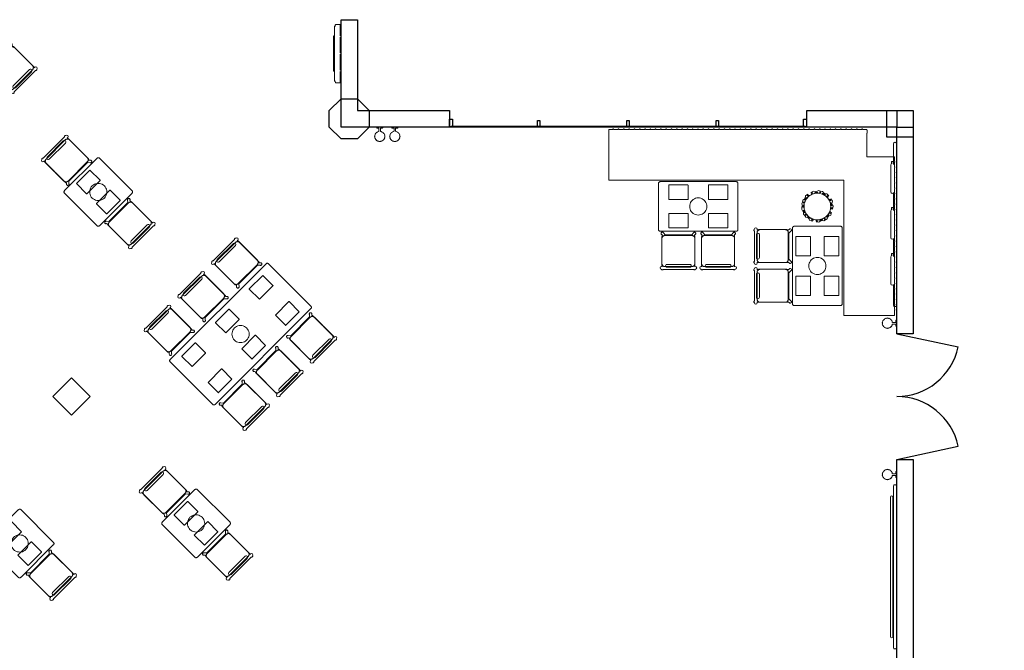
# Model space of a CAD drawing. Extents: x 2172.2 to 2210.6, y 415.3 to 458.1.
# Tile 8 of 9: x 2188.7 to 2203.5, y 437.3 to 446.8. Entities that reach past the tile are written whole.
import ezdxf

# ---------------------------------------------------------------- set-up
doc = ezdxf.new("R2010")
doc.units = 0
for name, color, linetype, lineweight in [('AYAA_M3_BANQUETTES', 7, 'CONTINUOUS', 18), ('AYAA_M3_CHAIRS', 7, 'CONTINUOUS', 18), ('AYAA_M3_COLUMNS', 7, 'CONTINUOUS', 30), ('AYAA_M3_FINE_DETAIL', 7, 'CONTINUOUS', 9), ('AYAA_M3_GLAZING', 7, 'CONTINUOUS', 13), ('AYAA_M3_PLANTS', 7, 'CONTINUOUS', 18), ('AYAA_M3_TABLES', 7, 'CONTINUOUS', 18), ('AYAA_M3_WALL_DECOR', 7, 'CONTINUOUS', 13), ('AYAA_M3_WALL_LIGHTS', 7, 'CONTINUOUS', 13), ('AYAA_M3_WALLS', 7, 'CONTINUOUS', 30)]:
    doc.layers.add(name, color=color, linetype=linetype, lineweight=lineweight)

# ---------------------------------------------------------------- blocks, each defined once
blk = doc.blocks.new('AYAA_M3_ARCHITECTURE')
at = {"layer": 'AYAA_M3_COLUMNS', "linetype": 'CONTINUOUS', "lineweight": -2}
for points in [[(3.511421, 11.014322), (3.334645, 11.191097), (3.334678, 11.441131), (3.511421, 11.61787), (3.761419, 11.61787), (3.938195, 11.441095), (3.938195, 11.191097), (3.761419, 11.014322)], [(12.161418, 11.441093), (12.161418, 11.041099), (11.76142, 11.041145), (11.761422, 11.441093)], [(-0.56358, 7.398936), (-0.28074, 7.116096), (-0.56358, 6.833257), (-0.846388, 7.116131)]]:
    blk.add_lwpolyline(points, close=True, dxfattribs=at)
at = {"layer": 'AYAA_M3_GLAZING', "linetype": 'CONTINUOUS', "lineweight": -2}
blk.add_lwpolyline([(10.524808, 11.206096), (10.524808, 11.191096), (5.174808, 11.191096), (5.174808, 11.206096)], close=True, dxfattribs=at)
at = {"layer": 'AYAA_M3_WALLS', "linetype": 'CONTINUOUS', "lineweight": -2}
for points in [[(3.51142, 11.191096), (3.51142, 12.816096), (3.76142, 12.816096), (3.76142, 11.441096), (5.149808, 11.441096), (5.149808, 11.191096)], [(5.151808, 11.311096), (5.197808, 11.311096), (5.197808, 11.191096), (5.151808, 11.191096)], [(10.501808, 11.311096), (10.547808, 11.311096), (10.547808, 11.191096), (10.501808, 11.191096)], [(10.549808, 11.441096), (11.91142, 11.441096), (11.91142, 11.191096), (10.549808, 11.191096)], [(6.482808, 11.291096), (6.516808, 11.291096), (6.516808, 11.191096), (6.482808, 11.191096)], [(7.866808, 11.291096), (7.866808, 11.191096), (7.832808, 11.191096), (7.832808, 11.291096)], [(9.216808, 11.291096), (9.216808, 11.191096), (9.182808, 11.191096), (9.182808, 11.291096)], [(11.91142, 11.191096), (12.16142, 11.191096), (12.16142, 8.066096), (11.91142, 8.066096)], [(11.91142, 2.791096), (11.91142, 6.166096), (12.16142, 6.166096), (12.16142, 3.041096), (13.53642, 3.041096), (13.53642, 2.791096)]]:
    blk.add_lwpolyline(points, close=True, dxfattribs=at)
blk = doc.blocks.new('AYAA_M3_DOOR_D2')
at = {"color": 0, "linetype": 'CONTINUOUS'}
for points in [[(-0.95, 0), (-0.752, 0.929)], [(0.95, 0), (0.752, 0.929)]]:
    blk.add_lwpolyline(points, dxfattribs=at)
at = {"color": 0}
for centre, start, end in [((-0.95, 0), 0, 78), ((0.95, 0), 102, 180)]:
    blk.add_arc(centre, 0.95, start, end, dxfattribs=at)
blk = doc.blocks.new('AYAA_M3_UNIQUE_WALL_COMPOSITION_07')
at = {"color": 0, "linetype": 'CONTINUOUS', "lineweight": -2}
for points in [[(-0.41515, -0.086), (-0.41515, -0.084), (-0.414482, -0.081503), (-0.412647, -0.079668), (-0.412019, -0.0795), (-0.42865, -0.0795), (-0.435641, -0.07763), (-0.44078, -0.072491), (-0.44265, -0.0655), (-0.44265, -0.0185), (-0.44078, -0.011509), (-0.435641, -0.00637), (-0.42865, -0.0045), (-0.27105, -0.0045), (-0.27105, -0.003), (-0.44265, -0.003), (-0.44265, 0.008), (0.44265, 0.008), (0.44265, -0.003), (0.27105, -0.003), (0.27105, -0.0045), (0.42865, -0.0045), (0.435641, -0.00637), (0.44078, -0.011509), (0.44265, -0.0185), (0.44265, -0.0655), (0.44078, -0.072491), (0.435641, -0.07763), (0.42865, -0.0795), (0.412019, -0.0795), (0.412647, -0.079668), (0.414482, -0.081503), (0.41515, -0.084), (0.41515, -0.086), (0.414482, -0.088497), (0.412647, -0.090332), (0.41015, -0.091), (-0.41015, -0.091), (-0.412647, -0.090332), (-0.414482, -0.088497)], [(-0.258508, -0.092), (0.258508, -0.092), (0.26416, -0.094343), (0.266501, -0.1), (0.26416, -0.105657), (0.258508, -0.108), (-0.258508, -0.108), (-0.264164, -0.105657), (-0.266508, -0.1), (-0.264164, -0.094343)], [(-0.01, -0.003), (-0.25105, -0.003), (-0.25105, -0.0045), (-0.01, -0.0045)], [(0.25105, -0.003), (0.01, -0.003), (0.01, -0.0045), (0.25105, -0.0045)]]:
    blk.add_lwpolyline(points, close=True, dxfattribs=at)
blk = doc.blocks.new('AYAA_M3_UNIQUE_WALL_COMPOSITION_11')
at = {"color": 0, "linetype": 'CONTINUOUS', "lineweight": -2}
blk.add_lwpolyline([(-0.914183, -0.046797), (-0.907914, -0.0442), (-1.22544, -0.0442), (-1.233709, -0.041988), (-1.239788, -0.035909), (-1.242, -0.02764), (-1.242, -0.01936), (-1.239788, -0.011091), (-1.234257, -0.00556), (-1.242, -0.00556), (-1.242, 0.00456), (1.242, 0.00456), (1.242, -0.00556), (1.234257, -0.00556), (1.239788, -0.011091), (1.242, -0.01936), (1.242, -0.02764), (1.239788, -0.035909), (1.233709, -0.041988), (1.22544, -0.0442), (0.907843, -0.0442), (0.914067, -0.046797), (0.920756, -0.06306), (0.914067, -0.079323), (0.89792, -0.08606), (0.49312, -0.08606), (0.476857, -0.079323), (0.475837, -0.07686), (0.44252, -0.07686), (0.43933, -0.072818), (0.438009, -0.06306), (0.43933, -0.053302), (0.44252, -0.04926), (0.475837, -0.04926), (0.476857, -0.046797), (0.483126, -0.0442), (0.212323, -0.0442), (0.218547, -0.046797), (0.225236, -0.06306), (0.218547, -0.079323), (0.2024, -0.08606), (-0.2024, -0.08606), (-0.218663, -0.079323), (-0.219683, -0.07686), (-0.253, -0.07686), (-0.25619, -0.072818), (-0.257511, -0.06306), (-0.25619, -0.053302), (-0.253, -0.04926), (-0.219683, -0.04926), (-0.218663, -0.046797), (-0.212394, -0.0442), (-0.483197, -0.0442), (-0.476973, -0.046797), (-0.470284, -0.06306), (-0.476973, -0.079323), (-0.49312, -0.08606), (-0.89792, -0.08606), (-0.914183, -0.079323), (-0.915203, -0.07686), (-0.94852, -0.07686), (-0.95171, -0.072818), (-0.953031, -0.06306), (-0.95171, -0.053302), (-0.94852, -0.04926), (-0.915203, -0.04926)], close=True, dxfattribs=at)
blk = doc.blocks.new('AYAA_M3_UNIQUE_WALL_COMPOSITION_12')
at = {"color": 0, "linetype": 'CONTINUOUS', "lineweight": -2}
for points in [[(-1.239788, -0.036029), (-1.242, -0.02776), (-1.242, -0.01948), (-1.239788, -0.011211), (-1.234257, -0.00568), (-1.242, -0.00568), (-1.242, 0.00444), (1.242, 0.00444), (1.242, -0.00568), (1.234257, -0.00568), (1.239788, -0.011211), (1.242, -0.01948), (1.242, -0.02776), (1.239788, -0.036029), (1.233709, -0.042108), (1.22544, -0.04432), (-1.22544, -0.04432), (-1.233709, -0.042108)], [(-1.067653, -0.06067), (-1.056126, -0.05582), (1.056126, -0.05582), (1.067653, -0.06067), (1.072428, -0.07238), (1.067653, -0.08409), (1.056126, -0.08894), (-1.056126, -0.08894), (-1.067653, -0.08409), (-1.072428, -0.07238)]]:
    blk.add_lwpolyline(points, close=True, dxfattribs=at)
blk = doc.blocks.new('AYAA_M3_SCONCE')
at = {"color": 0, "linetype": 'CONTINUOUS', "lineweight": -2}
blk.add_lwpolyline([(-0.066057, -0.178967), (-0.064423, -0.178291), (-0.064952, -0.1775), (-0.069291, -0.168701), (-0.071015, -0.163622), (-0.072921, -0.164412), (-0.075043, -0.163533), (-0.075921, -0.161412), (-0.075043, -0.15929), (-0.072921, -0.158412), (-0.072618, -0.158538), (-0.074358, -0.149789), (-0.074835, -0.142517), (-0.076, -0.143), (-0.078121, -0.142121), (-0.079, -0.14), (-0.078121, -0.137879), (-0.076, -0.137), (-0.074835, -0.137483), (-0.074358, -0.130211), (-0.072618, -0.121462), (-0.072921, -0.121588), (-0.075043, -0.12071), (-0.075921, -0.118588), (-0.075043, -0.116467), (-0.072921, -0.115588), (-0.071015, -0.116378), (-0.069291, -0.111299), (-0.064952, -0.1025), (-0.064423, -0.101709), (-0.066057, -0.101033), (-0.066935, -0.098911), (-0.066057, -0.09679), (-0.063935, -0.095911), (-0.061814, -0.09679), (-0.061555, -0.097416), (-0.059501, -0.094343), (-0.053033, -0.086967), (-0.050898, -0.085095), (-0.051891, -0.084684), (-0.052769, -0.082563), (-0.051891, -0.080442), (-0.049769, -0.079563), (-0.047648, -0.080442), (-0.0471, -0.081764), (-0.045657, -0.080499), (-0.0375, -0.075048), (-0.033493, -0.073072), (-0.033693, -0.072989), (-0.034572, -0.070868), (-0.033693, -0.068747), (-0.031572, -0.067868), (-0.02945, -0.068747), (-0.028646, -0.07069), (-0.019411, -0.067556), (-0.013177, -0.066316), (-0.013816, -0.064774), (-0.012937, -0.062652), (-0.012, -0.062264), (-0.012, -0.014), (-0.037, -0.014), (-0.040995, -0.012931), (-0.043931, -0.009995), (-0.045, -0.006), (-0.043931, -0.002005), (-0.040995, 0.000931), (-0.037, 0.002), (0.037, 0.002), (0.040995, 0.000931), (0.043931, -0.002005), (0.045, -0.006), (0.043931, -0.009995), (0.040995, -0.012931), (0.037, -0.014), (0.012, -0.014), (0.012, -0.062264), (0.012937, -0.062652), (0.013816, -0.064774), (0.013177, -0.066316), (0.019411, -0.067556), (0.028646, -0.07069), (0.02945, -0.068747), (0.031572, -0.067868), (0.033693, -0.068747), (0.034572, -0.070868), (0.033693, -0.072989), (0.033493, -0.073072), (0.0375, -0.075048), (0.045657, -0.080499), (0.0471, -0.081764), (0.047648, -0.080442), (0.049769, -0.079563), (0.051891, -0.080442), (0.052769, -0.082563), (0.051891, -0.084684), (0.050898, -0.085095), (0.053033, -0.086967), (0.059501, -0.094343), (0.061555, -0.097416), (0.061814, -0.09679), (0.063935, -0.095911), (0.066057, -0.09679), (0.066935, -0.098911), (0.066057, -0.101033), (0.064423, -0.101709), (0.064952, -0.1025), (0.069291, -0.111299), (0.071015, -0.116378), (0.072921, -0.115588), (0.075043, -0.116467), (0.075921, -0.118588), (0.075043, -0.12071), (0.072921, -0.121588), (0.072618, -0.121462), (0.074358, -0.130211), (0.074835, -0.137483), (0.076, -0.137), (0.078121, -0.137879), (0.079, -0.14), (0.078121, -0.142121), (0.076, -0.143), (0.074835, -0.142517), (0.074358, -0.149789), (0.072618, -0.158538), (0.072921, -0.158412), (0.075043, -0.15929), (0.075921, -0.161412), (0.075043, -0.163533), (0.072921, -0.164412), (0.071015, -0.163622), (0.069291, -0.168701), (0.064952, -0.1775), (0.064423, -0.178291), (0.066057, -0.178967), (0.066935, -0.181089), (0.066057, -0.18321), (0.063935, -0.184089), (0.061814, -0.18321), (0.061555, -0.182584), (0.059501, -0.185657), (0.053033, -0.193033), (0.050898, -0.194905), (0.051891, -0.195316), (0.052769, -0.197437), (0.051891, -0.199558), (0.049769, -0.200437), (0.047648, -0.199558), (0.0471, -0.198236), (0.045657, -0.199501), (0.0375, -0.204952), (0.033493, -0.206928), (0.033693, -0.207011), (0.034572, -0.209132), (0.033693, -0.211253), (0.031572, -0.212132), (0.02945, -0.211253), (0.028646, -0.20931), (0.019411, -0.212444), (0.013177, -0.213684), (0.013816, -0.215226), (0.012937, -0.217348), (0.010816, -0.218226), (0.008695, -0.217348), (0.007816, -0.215226), (0.008131, -0.214467), (0, -0.215), (-0.008131, -0.214467), (-0.007816, -0.215226), (-0.008695, -0.217348), (-0.010816, -0.218226), (-0.012937, -0.217348), (-0.013816, -0.215226), (-0.013177, -0.213684), (-0.019411, -0.212444), (-0.028646, -0.20931), (-0.02945, -0.211253), (-0.031572, -0.212132), (-0.033693, -0.211253), (-0.034572, -0.209132), (-0.033693, -0.207011), (-0.033493, -0.206928), (-0.0375, -0.204952), (-0.045657, -0.199501), (-0.0471, -0.198236), (-0.047648, -0.199558), (-0.049769, -0.200437), (-0.051891, -0.199558), (-0.052769, -0.197437), (-0.051891, -0.195316), (-0.050898, -0.194905), (-0.053033, -0.193033), (-0.059501, -0.185657), (-0.061555, -0.182584), (-0.061814, -0.18321), (-0.063935, -0.184089), (-0.066057, -0.18321), (-0.066935, -0.181089)], close=True, dxfattribs=at)
blk = doc.blocks.new('AYAA_M3_DINING_TWO_SQUARE')
at = {"color": 0, "linetype": 'CONTINUOUS', "lineweight": -2}
blk.add_lwpolyline([(-0.374615, 0.353911), (-0.373471, 0.357725), (-0.371594, 0.36135), (-0.369032, 0.364695), (-0.365847, 0.367678), (-0.362118, 0.370225), (-0.357937, 0.372275), (-0.353407, 0.373776), (-0.348639, 0.374692), (-0.34375, 0.375), (0.34375, 0.375), (0.348639, 0.374692), (0.353407, 0.373776), (0.357937, 0.372275), (0.362118, 0.370225), (0.365847, 0.367678), (0.369032, 0.364695), (0.371594, 0.36135), (0.373471, 0.357725), (0.374615, 0.353911), (0.375, 0.35), (0.375, -0.35), (0.374615, -0.353911), (0.373471, -0.357725), (0.371594, -0.36135), (0.369032, -0.364695), (0.365847, -0.367678), (0.362118, -0.370225), (0.357937, -0.372275), (0.353407, -0.373776), (0.348639, -0.374692), (0.34375, -0.375), (-0.34375, -0.375), (-0.348639, -0.374692), (-0.353407, -0.373776), (-0.357937, -0.372275), (-0.362118, -0.370225), (-0.365847, -0.367678), (-0.369032, -0.364695), (-0.371594, -0.36135), (-0.373471, -0.357725), (-0.374615, -0.353911), (-0.375, -0.35), (-0.375, 0.35)], close=True, dxfattribs=at)
at = {"layer": 'AYAA_M3_FINE_DETAIL', "linetype": 'CONTINUOUS', "lineweight": -2}
for points in [[(-0.144733, 0.106001), (-0.145, 0.107), (-0.145, 0.323), (-0.144733, 0.323999), (-0.143999, 0.324733), (-0.143, 0.325), (0.143, 0.325), (0.143999, 0.324733), (0.144733, 0.323999), (0.145, 0.323), (0.145, 0.107), (0.144733, 0.106001), (0.143999, 0.105267), (0.143, 0.105), (-0.143, 0.105), (-0.143999, 0.105267)], [(-0.123637, 0.040172), (-0.115831, 0.059019), (-0.105172, 0.076412), (-0.091924, 0.091924), (-0.076412, 0.105172), (-0.059019, 0.115831), (-0.040172, 0.123637), (-0.020336, 0.128399), (0, 0.13), (0.020336, 0.128399), (0.040172, 0.123637), (0.059019, 0.115831), (0.076412, 0.105172), (0.091924, 0.091924), (0.105172, 0.076412), (0.115831, 0.059019), (0.123637, 0.040172), (0.128399, 0.020336), (0.13, 0), (0.128399, -0.020336), (0.123637, -0.040172), (0.115831, -0.059019), (0.105172, -0.076412), (0.091924, -0.091924), (0.076412, -0.105172), (0.059019, -0.115831), (0.040172, -0.123637), (0.020336, -0.128399), (0, -0.13), (-0.020336, -0.128399), (-0.040172, -0.123637), (-0.059019, -0.115831), (-0.076412, -0.105172), (-0.091924, -0.091924), (-0.105172, -0.076412), (-0.115831, -0.059019), (-0.123637, -0.040172), (-0.128399, -0.020336), (-0.13, 0), (-0.128399, 0.020336)], [(-0.144733, -0.106001), (-0.143999, -0.105267), (-0.143, -0.105), (0.143, -0.105), (0.143999, -0.105267), (0.144733, -0.106001), (0.145, -0.107), (0.145, -0.323), (0.144733, -0.323999), (0.143999, -0.324733), (0.143, -0.325), (-0.143, -0.325), (-0.143999, -0.324733), (-0.144733, -0.323999), (-0.145, -0.323), (-0.145, -0.107)]]:
    blk.add_lwpolyline(points, close=True, dxfattribs=at)
blk = doc.blocks.new('AYAA_M3_CHAIR_OLIVE')
at = {"color": 0, "linetype": 'CONTINUOUS', "lineweight": -2}
for points in [[(-0.255, -0.233), (-0.242972, -0.233), (-0.245992, -0.22998), (-0.25, -0.215), (-0.25, 0.215), (-0.245992, 0.22998), (-0.240149, 0.235823), (-0.252556, 0.249383), (-0.254118, 0.250179), (-0.258321, 0.254382), (-0.26102, 0.259679), (-0.26195, 0.26555), (-0.26102, 0.271421), (-0.258321, 0.276718), (-0.254118, 0.280921), (-0.248821, 0.28362), (-0.24295, 0.28455), (-0.237079, 0.28362), (-0.231782, 0.280921), (-0.227579, 0.276718), (-0.22608, 0.273776), (-0.20172, 0.24715), (-0.200943, 0.245), (0.200943, 0.245), (0.20172, 0.24715), (0.22608, 0.273776), (0.227579, 0.276718), (0.231782, 0.280921), (0.237079, 0.28362), (0.24295, 0.28455), (0.248821, 0.28362), (0.254118, 0.280921), (0.258321, 0.276718), (0.26102, 0.271421), (0.26195, 0.26555), (0.26102, 0.259679), (0.258321, 0.254382), (0.254118, 0.250179), (0.252556, 0.249383), (0.240149, 0.235823), (0.245992, 0.22998), (0.25, 0.215), (0.25, -0.215), (0.245992, -0.22998), (0.242972, -0.233), (0.255, -0.233), (0.270556, -0.239444), (0.277, -0.255), (0.270556, -0.270556), (0.259027, -0.275332), (0.258321, -0.276718), (0.254118, -0.280921), (0.248821, -0.28362), (0.24295, -0.28455), (0.237079, -0.28362), (0.231782, -0.280921), (0.227861, -0.277), (-0.227861, -0.277), (-0.231782, -0.280921), (-0.237079, -0.28362), (-0.24295, -0.28455), (-0.248821, -0.28362), (-0.254118, -0.280921), (-0.258321, -0.276718), (-0.259027, -0.275332), (-0.270556, -0.270556), (-0.277, -0.255), (-0.270556, -0.239444)], [(-0.247475, -0.204863), (-0.248872, -0.200013), (-0.249717, -0.195038), (-0.25, -0.19), (-0.25, 0.19), (-0.249717, 0.195038), (-0.248872, 0.200013), (-0.247475, 0.204863), (-0.245544, 0.209525), (-0.243103, 0.213941), (-0.240182, 0.218057), (-0.23682, 0.22182), (-0.233057, 0.225182), (-0.228941, 0.228103), (-0.224525, 0.230544), (-0.219863, 0.232475), (-0.215013, 0.233872), (-0.210038, 0.234717), (-0.205, 0.235), (0.205, 0.235), (0.210038, 0.234717), (0.215013, 0.233872), (0.219863, 0.232475), (0.224525, 0.230544), (0.228941, 0.228103), (0.233057, 0.225182), (0.23682, 0.22182), (0.240182, 0.218057), (0.243103, 0.213941), (0.245544, 0.209525), (0.247475, 0.204863), (0.248872, 0.200013), (0.249717, 0.195038), (0.25, 0.19), (0.25, -0.19), (0.249717, -0.195038), (0.248872, -0.200013), (0.247475, -0.204863), (0.245544, -0.209525), (0.243103, -0.213941), (0.240182, -0.218057), (0.23682, -0.22182), (0.233057, -0.225182), (0.228941, -0.228103), (0.224525, -0.230544), (0.219863, -0.232475), (0.215013, -0.233872), (0.210038, -0.234717), (0.205, -0.235), (-0.205, -0.235), (-0.210038, -0.234717), (-0.215013, -0.233872), (-0.219863, -0.232475), (-0.224525, -0.230544), (-0.228941, -0.228103), (-0.233057, -0.225182), (-0.23682, -0.22182), (-0.240182, -0.218057), (-0.243103, -0.213941), (-0.245544, -0.209525)], [(-0.183735, -0.203506), (-0.1725, -0.2005), (0.1725, -0.2005), (0.183735, -0.203506), (0.191994, -0.211765), (0.195, -0.223), (0.191994, -0.234235), (0.183735, -0.242494), (0.1725, -0.2455), (-0.1725, -0.2455), (-0.183735, -0.242494), (-0.191994, -0.234235), (-0.195, -0.223), (-0.191994, -0.211765)]]:
    blk.add_lwpolyline(points, close=True, dxfattribs=at)
blk = doc.blocks.new('AYAA_M3_TABLE_SIX')
at = {"color": 0, "linetype": 'CONTINUOUS', "lineweight": -2}
blk.add_lwpolyline([(-1.05, -0.455), (-1.05, 0.455), (-1.049786, 0.458263), (-1.049148, 0.46147), (-1.048097, 0.464567), (-1.046651, 0.4675), (-1.044834, 0.470219), (-1.042678, 0.472678), (-1.040219, 0.474834), (-1.0375, 0.476651), (-1.034567, 0.478097), (-1.03147, 0.479148), (-1.028263, 0.479786), (-1.025, 0.48), (1.025, 0.48), (1.028263, 0.479786), (1.03147, 0.479148), (1.034567, 0.478097), (1.0375, 0.476651), (1.040219, 0.474834), (1.042678, 0.472678), (1.044834, 0.470219), (1.046651, 0.4675), (1.048097, 0.464567), (1.049148, 0.46147), (1.049786, 0.458263), (1.05, 0.455), (1.05, -0.455), (1.049786, -0.458263), (1.049148, -0.46147), (1.048097, -0.464567), (1.046651, -0.4675), (1.044834, -0.470219), (1.042678, -0.472678), (1.040219, -0.474834), (1.0375, -0.476651), (1.034567, -0.478097), (1.03147, -0.479148), (1.028263, -0.479786), (1.025, -0.48), (-1.025, -0.48), (-1.028263, -0.479786), (-1.03147, -0.479148), (-1.034567, -0.478097), (-1.0375, -0.476651), (-1.040219, -0.474834), (-1.042678, -0.472678), (-1.044834, -0.470219), (-1.046651, -0.4675), (-1.048097, -0.464567), (-1.049148, -0.46147), (-1.049786, -0.458263)], close=True, dxfattribs=at)
at = {"layer": 'AYAA_M3_FINE_DETAIL', "linetype": 'CONTINUOUS', "lineweight": -2}
for points in [[(-0.865, 0.388), (-0.864733, 0.388999), (-0.863999, 0.389733), (-0.863, 0.39), (-0.577, 0.39), (-0.576001, 0.389733), (-0.575267, 0.388999), (-0.575, 0.388), (-0.575, 0.172), (-0.575267, 0.171001), (-0.576001, 0.170267), (-0.577, 0.17), (-0.863, 0.17), (-0.863999, 0.170267), (-0.864733, 0.171001), (-0.865, 0.172)], [(0.143999, 0.389733), (0.144733, 0.388999), (0.145, 0.388), (0.145, 0.172), (0.144733, 0.171001), (0.143999, 0.170267), (0.143, 0.17), (-0.143, 0.17), (-0.143999, 0.170267), (-0.144733, 0.171001), (-0.145, 0.172), (-0.145, 0.388), (-0.144733, 0.388999), (-0.143999, 0.389733), (-0.143, 0.39), (0.143, 0.39)], [(0.577, 0.39), (0.863, 0.39), (0.863999, 0.389733), (0.864733, 0.388999), (0.865, 0.388), (0.865, 0.172), (0.864733, 0.171001), (0.863999, 0.170267), (0.863, 0.17), (0.577, 0.17), (0.576001, 0.170267), (0.575267, 0.171001), (0.575, 0.172), (0.575, 0.388), (0.575267, 0.388999), (0.576001, 0.389733)], [(-0.123637, 0.040172), (-0.115831, 0.059019), (-0.105172, 0.076412), (-0.091924, 0.091924), (-0.076412, 0.105172), (-0.059019, 0.115831), (-0.040172, 0.123637), (-0.020336, 0.128399), (0, 0.13), (0.020336, 0.128399), (0.040172, 0.123637), (0.059019, 0.115831), (0.076412, 0.105172), (0.091924, 0.091924), (0.105172, 0.076412), (0.115831, 0.059019), (0.123637, 0.040172), (0.128399, 0.020336), (0.13, 0), (0.128399, -0.020336), (0.123637, -0.040172), (0.115831, -0.059019), (0.105172, -0.076412), (0.091924, -0.091924), (0.076412, -0.105172), (0.059019, -0.115831), (0.040172, -0.123637), (0.020336, -0.128399), (0, -0.13), (-0.020336, -0.128399), (-0.040172, -0.123637), (-0.059019, -0.115831), (-0.076412, -0.105172), (-0.091924, -0.091924), (-0.105172, -0.076412), (-0.115831, -0.059019), (-0.123637, -0.040172), (-0.128399, -0.020336), (-0.13, 0), (-0.128399, 0.020336)], [(-0.576001, -0.170267), (-0.575267, -0.171001), (-0.575, -0.172), (-0.575, -0.388), (-0.575267, -0.388999), (-0.576001, -0.389733), (-0.577, -0.39), (-0.863, -0.39), (-0.863999, -0.389733), (-0.864733, -0.388999), (-0.865, -0.388), (-0.865, -0.172), (-0.864733, -0.171001), (-0.863999, -0.170267), (-0.863, -0.17), (-0.577, -0.17)], [(-0.143, -0.17), (0.143, -0.17), (0.143999, -0.170267), (0.144733, -0.171001), (0.145, -0.172), (0.145, -0.388), (0.144733, -0.388999), (0.143999, -0.389733), (0.143, -0.39), (-0.143, -0.39), (-0.143999, -0.389733), (-0.144733, -0.388999), (-0.145, -0.388), (-0.145, -0.172), (-0.144733, -0.171001), (-0.143999, -0.170267)], [(0.576001, -0.170267), (0.577, -0.17), (0.863, -0.17), (0.863999, -0.170267), (0.864733, -0.171001), (0.865, -0.172), (0.865, -0.388), (0.864733, -0.388999), (0.863999, -0.389733), (0.863, -0.39), (0.577, -0.39), (0.576001, -0.389733), (0.575267, -0.388999), (0.575, -0.388), (0.575, -0.172), (0.575267, -0.171001)]]:
    blk.add_lwpolyline(points, close=True, dxfattribs=at)
blk = doc.blocks.new('AYAA_M3_CHAIR_IVORY')
at = {"color": 0, "linetype": 'CONTINUOUS', "lineweight": -2}
for points in [[(-0.255, -0.233), (-0.242972, -0.233), (-0.245992, -0.22998), (-0.25, -0.215), (-0.25, 0.215), (-0.245992, 0.22998), (-0.240149, 0.235823), (-0.252556, 0.249383), (-0.254118, 0.250179), (-0.258321, 0.254382), (-0.26102, 0.259679), (-0.26195, 0.26555), (-0.26102, 0.271421), (-0.258321, 0.276718), (-0.254118, 0.280921), (-0.248821, 0.28362), (-0.24295, 0.28455), (-0.237079, 0.28362), (-0.231782, 0.280921), (-0.227579, 0.276718), (-0.22608, 0.273776), (-0.20172, 0.24715), (-0.200943, 0.245), (0.200943, 0.245), (0.20172, 0.24715), (0.22608, 0.273776), (0.227579, 0.276718), (0.231782, 0.280921), (0.237079, 0.28362), (0.24295, 0.28455), (0.248821, 0.28362), (0.254118, 0.280921), (0.258321, 0.276718), (0.26102, 0.271421), (0.26195, 0.26555), (0.26102, 0.259679), (0.258321, 0.254382), (0.254118, 0.250179), (0.252556, 0.249383), (0.240149, 0.235823), (0.245992, 0.22998), (0.25, 0.215), (0.25, -0.215), (0.245992, -0.22998), (0.242972, -0.233), (0.255, -0.233), (0.270556, -0.239444), (0.277, -0.255), (0.270556, -0.270556), (0.259027, -0.275332), (0.258321, -0.276718), (0.254118, -0.280921), (0.248821, -0.28362), (0.24295, -0.28455), (0.237079, -0.28362), (0.231782, -0.280921), (0.227861, -0.277), (-0.227861, -0.277), (-0.231782, -0.280921), (-0.237079, -0.28362), (-0.24295, -0.28455), (-0.248821, -0.28362), (-0.254118, -0.280921), (-0.258321, -0.276718), (-0.259027, -0.275332), (-0.270556, -0.270556), (-0.277, -0.255), (-0.270556, -0.239444)], [(-0.247475, -0.204863), (-0.248872, -0.200013), (-0.249717, -0.195038), (-0.25, -0.19), (-0.25, 0.19), (-0.249717, 0.195038), (-0.248872, 0.200013), (-0.247475, 0.204863), (-0.245544, 0.209525), (-0.243103, 0.213941), (-0.240182, 0.218057), (-0.23682, 0.22182), (-0.233057, 0.225182), (-0.228941, 0.228103), (-0.224525, 0.230544), (-0.219863, 0.232475), (-0.215013, 0.233872), (-0.210038, 0.234717), (-0.205, 0.235), (0.205, 0.235), (0.210038, 0.234717), (0.215013, 0.233872), (0.219863, 0.232475), (0.224525, 0.230544), (0.228941, 0.228103), (0.233057, 0.225182), (0.23682, 0.22182), (0.240182, 0.218057), (0.243103, 0.213941), (0.245544, 0.209525), (0.247475, 0.204863), (0.248872, 0.200013), (0.249717, 0.195038), (0.25, 0.19), (0.25, -0.19), (0.249717, -0.195038), (0.248872, -0.200013), (0.247475, -0.204863), (0.245544, -0.209525), (0.243103, -0.213941), (0.240182, -0.218057), (0.23682, -0.22182), (0.233057, -0.225182), (0.228941, -0.228103), (0.224525, -0.230544), (0.219863, -0.232475), (0.215013, -0.233872), (0.210038, -0.234717), (0.205, -0.235), (-0.205, -0.235), (-0.210038, -0.234717), (-0.215013, -0.233872), (-0.219863, -0.232475), (-0.224525, -0.230544), (-0.228941, -0.228103), (-0.233057, -0.225182), (-0.23682, -0.22182), (-0.240182, -0.218057), (-0.243103, -0.213941), (-0.245544, -0.209525)], [(-0.183735, -0.203506), (-0.1725, -0.2005), (0.1725, -0.2005), (0.183735, -0.203506), (0.191994, -0.211765), (0.195, -0.223), (0.191994, -0.234235), (0.183735, -0.242494), (0.1725, -0.2455), (-0.1725, -0.2455), (-0.183735, -0.242494), (-0.191994, -0.234235), (-0.195, -0.223), (-0.191994, -0.211765)]]:
    blk.add_lwpolyline(points, close=True, dxfattribs=at)
blk = doc.blocks.new('AYAA_M3_TRIANGLE_L_ENTRY_BANQUETTE')
at = {"color": 0, "linetype": 'CONTINUOUS', "lineweight": -2}
blk.add_lwpolyline([(0.035, 0.6), (0.027, 0.6), (0.027, 0.609), (0.035, 0.609), (0.035, 0.68), (0.027, 0.68), (0.027, 0.689), (0.035, 0.689), (0.035, 0.76), (0.027, 0.76), (0.027, 0.769), (0.035, 0.769), (0.035, 0.84), (0.027, 0.84), (0.027, 0.849), (0.035, 0.849), (0.035, 0.92), (0.027, 0.92), (0.027, 0.929), (0.035, 0.929), (0.035, 1), (0.027, 1), (0.027, 1.009), (0.035, 1.009), (0.035, 1.08), (0.027, 1.08), (0.027, 1.089), (0.035, 1.089), (0.035, 1.16), (0.027, 1.16), (0.027, 1.169), (0.035, 1.169), (0.035, 1.24), (0.027, 1.24), (0.027, 1.249), (0.035, 1.249), (0.035, 1.32), (0.027, 1.32), (0.027, 1.329), (0.035, 1.329), (0.035, 1.4), (0.027, 1.4), (0.027, 1.409), (0.035, 1.409), (0.035, 1.48), (0.027, 1.48), (0.027, 1.489), (0.035, 1.489), (0.035, 1.56), (0.027, 1.56), (0.027, 1.569), (0.035, 1.569), (0.035, 1.64), (0.027, 1.64), (0.027, 1.649), (0.035, 1.649), (0.035, 1.72), (0.027, 1.72), (0.027, 1.729), (0.035, 1.729), (0.035, 1.8), (0.027, 1.8), (0.027, 1.809), (0.035, 1.809), (0.035, 1.88), (0.027, 1.88), (0.027, 1.889), (0.035, 1.889), (0.035, 1.96), (0.027, 1.96), (0.027, 1.969), (0.035, 1.969), (0.035, 2.04), (0.027, 2.04), (0.027, 2.049), (0.035, 2.049), (0.035, 2.12), (0.027, 2.12), (0.027, 2.129), (0.035, 2.129), (0.035, 2.2), (0.027, 2.2), (0.027, 2.209), (0.035, 2.209), (0.035, 2.28), (0.027, 2.28), (0.027, 2.289), (0.035, 2.289), (0.035, 2.36), (0.027, 2.36), (0.027, 2.369), (0.035, 2.369), (0.035, 2.44), (0.027, 2.44), (0.027, 2.449), (0.035, 2.449), (0.035, 2.52), (0.027, 2.52), (0.027, 2.529), (0.035, 2.529), (0.035, 2.6), (0.027, 2.6), (0.027, 2.609), (0.035, 2.609), (0.035, 2.68), (0.027, 2.68), (0.027, 2.689), (0.035, 2.689), (0.035, 2.76), (0.027, 2.76), (0.027, 2.769), (0.035, 2.769), (0.035, 2.85), (0.8, 2.85), (0.8, 0.8), (4.35, 0.8), (4.35, 0.035), (4.289, 0.035), (4.289, 0.027), (4.28, 0.027), (4.28, 0.035), (4.209, 0.035), (4.209, 0.027), (4.2, 0.027), (4.2, 0.035), (4.129, 0.035), (4.129, 0.027), (4.12, 0.027), (4.12, 0.035), (4.049, 0.035), (4.049, 0.027), (4.04, 0.027), (4.04, 0.035), (3.969, 0.035), (3.969, 0.027), (3.96, 0.027), (3.96, 0.035), (3.889, 0.035), (3.889, 0.027), (3.88, 0.027), (3.88, 0.035), (3.809, 0.035), (3.809, 0.027), (3.8, 0.027), (3.8, 0.035), (3.729, 0.035), (3.729, 0.027), (3.72, 0.027), (3.72, 0.035), (3.649, 0.035), (3.649, 0.027), (3.64, 0.027), (3.64, 0.035), (3.569, 0.035), (3.569, 0.027), (3.56, 0.027), (3.56, 0.035), (3.489, 0.035), (3.489, 0.027), (3.48, 0.027), (3.48, 0.035), (3.409, 0.035), (3.409, 0.027), (3.4, 0.027), (3.4, 0.035), (3.329, 0.035), (3.329, 0.027), (3.32, 0.027), (3.32, 0.035), (3.249, 0.035), (3.249, 0.027), (3.24, 0.027), (3.24, 0.035), (3.169, 0.035), (3.169, 0.027), (3.16, 0.027), (3.16, 0.035), (3.089, 0.035), (3.089, 0.027), (3.08, 0.027), (3.08, 0.035), (3.009, 0.035), (3.009, 0.027), (3, 0.027), (3, 0.035), (2.929, 0.035), (2.929, 0.027), (2.92, 0.027), (2.92, 0.035), (2.849, 0.035), (2.849, 0.027), (2.84, 0.027), (2.84, 0.035), (2.769, 0.035), (2.769, 0.027), (2.76, 0.027), (2.76, 0.035), (2.689, 0.035), (2.689, 0.027), (2.68, 0.027), (2.68, 0.035), (2.609, 0.035), (2.609, 0.027), (2.6, 0.027), (2.6, 0.035), (2.529, 0.035), (2.529, 0.027), (2.52, 0.027), (2.52, 0.035), (2.449, 0.035), (2.449, 0.027), (2.44, 0.027), (2.44, 0.035), (2.369, 0.035), (2.369, 0.027), (2.36, 0.027), (2.36, 0.035), (2.289, 0.035), (2.289, 0.027), (2.28, 0.027), (2.28, 0.035), (2.209, 0.035), (2.209, 0.027), (2.2, 0.027), (2.2, 0.035), (2.129, 0.035), (2.129, 0.027), (2.12, 0.027), (2.12, 0.035), (2.049, 0.035), (2.049, 0.027), (2.04, 0.027), (2.04, 0.035), (1.969, 0.035), (1.969, 0.027), (1.96, 0.027), (1.96, 0.035), (1.889, 0.035), (1.889, 0.027), (1.88, 0.027), (1.88, 0.035), (1.809, 0.035), (1.809, 0.027), (1.8, 0.027), (1.8, 0.035), (1.729, 0.035), (1.729, 0.027), (1.72, 0.027), (1.72, 0.035), (1.649, 0.035), (1.649, 0.027), (1.64, 0.027), (1.64, 0.035), (1.569, 0.035), (1.569, 0.027), (1.56, 0.027), (1.56, 0.035), (1.489, 0.035), (1.489, 0.027), (1.48, 0.027), (1.48, 0.035), (1.409, 0.035), (1.409, 0.027), (1.4, 0.027), (1.4, 0.035), (1.329, 0.035), (1.329, 0.027), (1.32, 0.027), (1.32, 0.035), (1.249, 0.035), (1.249, 0.027), (1.24, 0.027), (1.24, 0.035), (1.169, 0.035), (1.169, 0.027), (1.16, 0.027), (1.16, 0.035), (1.089, 0.035), (1.089, 0.027), (1.08, 0.027), (1.08, 0.035), (1.009, 0.035), (1.009, 0.027), (1, 0.027), (1, 0.035), (0.929, 0.035), (0.929, 0.027), (0.92, 0.027), (0.92, 0.035), (0.849, 0.035), (0.849, 0.027), (0.84, 0.027), (0.84, 0.035), (0.769, 0.035), (0.769, 0.027), (0.76, 0.027), (0.76, 0.035), (0.689, 0.035), (0.689, 0.027), (0.68, 0.027), (0.68, 0.035), (0.609, 0.035), (0.609, 0.027), (0.6, 0.027), (0.6, 0.035), (0.529, 0.035), (0.529, 0.027), (0.52, 0.027), (0.52, 0.035), (0.45, 0.035), (0.45, 0.048), (0.448, 0.048), (0.448, 0.092), (0.45, 0.092), (0.45, 0.45), (0.035, 0.45), (0.035, 0.52), (0.027, 0.52), (0.027, 0.529), (0.035, 0.529)], close=True, dxfattribs=at)
blk = doc.blocks.new('AYAA_M3_DINING_2')
at = {"color": 0, "linetype": 'CONTINUOUS', "lineweight": -2}
blk.add_lwpolyline([(-0.599692, 0.353911), (-0.598776, 0.357725), (-0.597275, 0.36135), (-0.595225, 0.364695), (-0.592678, 0.367678), (-0.589695, 0.370225), (-0.58635, 0.372275), (-0.582725, 0.373776), (-0.578911, 0.374692), (-0.575, 0.375), (0.575, 0.375), (0.578911, 0.374692), (0.582725, 0.373776), (0.58635, 0.372275), (0.589695, 0.370225), (0.592678, 0.367678), (0.595225, 0.364695), (0.597275, 0.36135), (0.598776, 0.357725), (0.599692, 0.353911), (0.6, 0.35), (0.6, -0.35), (0.599692, -0.353911), (0.598776, -0.357725), (0.597275, -0.36135), (0.595225, -0.364695), (0.592678, -0.367678), (0.589695, -0.370225), (0.58635, -0.372275), (0.582725, -0.373776), (0.578911, -0.374692), (0.575, -0.375), (-0.575, -0.375), (-0.578911, -0.374692), (-0.582725, -0.373776), (-0.58635, -0.372275), (-0.589695, -0.370225), (-0.592678, -0.367678), (-0.595225, -0.364695), (-0.597275, -0.36135), (-0.598776, -0.357725), (-0.599692, -0.353911), (-0.6, -0.35), (-0.6, 0.35)], close=True, dxfattribs=at)
at = {"layer": 'AYAA_M3_FINE_DETAIL', "linetype": 'CONTINUOUS', "lineweight": -2}
for points in [[(-0.443, 0.325), (-0.157, 0.325), (-0.156001, 0.324733), (-0.155267, 0.323999), (-0.155, 0.323), (-0.155, 0.107), (-0.155267, 0.106001), (-0.156001, 0.105267), (-0.157, 0.105), (-0.443, 0.105), (-0.443999, 0.105267), (-0.444733, 0.106001), (-0.445, 0.107), (-0.445, 0.323), (-0.444733, 0.323999), (-0.443999, 0.324733)], [(0.155, 0.323), (0.155267, 0.323999), (0.156001, 0.324733), (0.157, 0.325), (0.443, 0.325), (0.443999, 0.324733), (0.444733, 0.323999), (0.445, 0.323), (0.445, 0.107), (0.444733, 0.106001), (0.443999, 0.105267), (0.443, 0.105), (0.157, 0.105), (0.156001, 0.105267), (0.155267, 0.106001), (0.155, 0.107)], [(-0.123637, 0.040172), (-0.115831, 0.059019), (-0.105172, 0.076412), (-0.091924, 0.091924), (-0.076412, 0.105172), (-0.059019, 0.115831), (-0.040172, 0.123637), (-0.020336, 0.128399), (0, 0.13), (0.020336, 0.128399), (0.040172, 0.123637), (0.059019, 0.115831), (0.076412, 0.105172), (0.091924, 0.091924), (0.105172, 0.076412), (0.115831, 0.059019), (0.123637, 0.040172), (0.128399, 0.020336), (0.13, 0), (0.128399, -0.020336), (0.123637, -0.040172), (0.115831, -0.059019), (0.105172, -0.076412), (0.091924, -0.091924), (0.076412, -0.105172), (0.059019, -0.115831), (0.040172, -0.123637), (0.020336, -0.128399), (0, -0.13), (-0.020336, -0.128399), (-0.040172, -0.123637), (-0.059019, -0.115831), (-0.076412, -0.105172), (-0.091924, -0.091924), (-0.105172, -0.076412), (-0.115831, -0.059019), (-0.123637, -0.040172), (-0.128399, -0.020336), (-0.13, 0), (-0.128399, 0.020336)], [(-0.443999, -0.105267), (-0.443, -0.105), (-0.157, -0.105), (-0.156001, -0.105267), (-0.155267, -0.106001), (-0.155, -0.107), (-0.155, -0.323), (-0.155267, -0.323999), (-0.156001, -0.324733), (-0.157, -0.325), (-0.443, -0.325), (-0.443999, -0.324733), (-0.444733, -0.323999), (-0.445, -0.323), (-0.445, -0.107), (-0.444733, -0.106001)], [(0.155267, -0.106001), (0.156001, -0.105267), (0.157, -0.105), (0.443, -0.105), (0.443999, -0.105267), (0.444733, -0.106001), (0.445, -0.107), (0.445, -0.323), (0.444733, -0.323999), (0.443999, -0.324733), (0.443, -0.325), (0.157, -0.325), (0.156001, -0.324733), (0.155267, -0.323999), (0.155, -0.323), (0.155, -0.107)]]:
    blk.add_lwpolyline(points, close=True, dxfattribs=at)
blk = doc.blocks.new('AYAA_M3_PLANTER_ENTRY')
at = {"color": 0, "linetype": 'CONTINUOUS', "lineweight": -2}
for points in [[(-0.204478, -0.114515), (-0.227136, -0.078854), (-0.21856, -0.041136), (-0.219854, -0.040815), (-0.221382, -0.03828), (-0.220794, -0.03538), (-0.219683, -0.034642), (-0.240426, -0.001995), (-0.231059, 0.039204), (-0.215652, 0.014955), (-0.209282, 0.04297), (-0.199394, 0.027407), (-0.197628, 0.039311), (-0.192823, 0.058492), (-0.186162, 0.077111), (-0.182535, 0.08478), (-0.199277, 0.077032), (-0.189485, 0.104042), (-0.215558, 0.091976), (-0.201158, 0.131697), (-0.166055, 0.147941), (-0.16659, 0.149162), (-0.165517, 0.15192), (-0.16286, 0.153225), (-0.161598, 0.152796), (-0.148415, 0.189161), (-0.121537, 0.201598), (-0.097987, 0.219561), (-0.059662, 0.21424), (-0.05945, 0.215505), (-0.05705, 0.217223), (-0.054116, 0.216906), (-0.053309, 0.215909), (-0.022545, 0.239375), (0.019303, 0.233564), (-0.00354, 0.216141), (0.024917, 0.212189), (0.010244, 0.200997), (0.01975, 0.20053), (0.039311, 0.197628), (0.058492, 0.192823), (0.068863, 0.189113), (0.059711, 0.205134), (0.087459, 0.197687), (0.073208, 0.222633), (0.114014, 0.211682), (0.133206, 0.178085), (0.134338, 0.17869), (0.137163, 0.177839), (0.138705, 0.175322), (0.138407, 0.174074), (0.175777, 0.164045), (0.190469, 0.138328), (0.210379, 0.116402), (0.208355, 0.077783), (0.20972, 0.077691), (0.211672, 0.075459), (0.211572, 0.072495), (0.210573, 0.071561), (0.215881, 0.065715), (0.221, 0.078), (0.2348, 0.044881), (0.23657, 0.042931), (0.236463, 0.040889), (0.23725, 0.039), (0.236237, 0.036568), (0.23436, 0.000739), (0.225413, 0.010592), (0.222368, 0.003284), (0.223538, 0.002758), (0.224589, 0), (0.223538, -0.002758), (0.222368, -0.003284), (0.23725, -0.039), (0.225859, -0.066338), (0.220656, -0.095496), (0.18884, -0.11748), (0.1896, -0.118616), (0.189026, -0.121525), (0.186618, -0.123256), (0.185268, -0.123036), (0.178475, -0.161107), (0.143715, -0.185124), (0.148762, -0.156841), (0.125126, -0.173173), (0.12831, -0.155327), (0.12783, -0.155762), (0.111947, -0.167541), (0.094986, -0.177707), (0.077471, -0.185992), (0.094722, -0.191502), (0.069244, -0.204779), (0.096611, -0.213521), (0.059144, -0.233046), (0.022305, -0.221279), (0.021869, -0.222576), (0.019215, -0.223897), (0.016374, -0.223047), (0.015724, -0.221844), (-0.018571, -0.239716), (-0.046785, -0.230703), (-0.076279, -0.228013), (-0.100908, -0.198188), (-0.101953, -0.199016), (-0.104893, -0.198678), (-0.10683, -0.196441), (-0.106735, -0.195111), (-0.145256, -0.191597), (-0.172158, -0.159018), (-0.143546, -0.161628), (-0.161839, -0.139475), (-0.143708, -0.141129), (-0.155762, -0.12783), (-0.167541, -0.111947), (-0.177707, -0.094986), (-0.178659, -0.092973), (-0.182701, -0.110749), (-0.198108, -0.0865)], [(-0.197628, 0.039311), (-0.192823, 0.058492), (-0.186162, 0.077111), (-0.177707, 0.094986), (-0.167541, 0.111947), (-0.155762, 0.12783), (-0.142482, 0.142482), (-0.12783, 0.155762), (-0.111947, 0.167541), (-0.094986, 0.177707), (-0.077111, 0.186162), (-0.058492, 0.192823), (-0.039311, 0.197628), (-0.01975, 0.20053), (0, 0.2015), (0.01975, 0.20053), (0.039311, 0.197628), (0.058492, 0.192823), (0.077111, 0.186162), (0.094986, 0.177707), (0.111947, 0.167541), (0.12783, 0.155762), (0.142482, 0.142482), (0.155762, 0.12783), (0.167541, 0.111947), (0.177707, 0.094986), (0.186162, 0.077111), (0.192823, 0.058492), (0.197628, 0.039311), (0.20053, 0.01975), (0.2015, 0), (0.20053, -0.01975), (0.197628, -0.039311), (0.192823, -0.058492), (0.186162, -0.077111), (0.177707, -0.094986), (0.167541, -0.111947), (0.155762, -0.12783), (0.142482, -0.142482), (0.12783, -0.155762), (0.111947, -0.167541), (0.094986, -0.177707), (0.077111, -0.186162), (0.058492, -0.192823), (0.039311, -0.197628), (0.01975, -0.20053), (0, -0.2015), (-0.01975, -0.20053), (-0.039311, -0.197628), (-0.058492, -0.192823), (-0.077111, -0.186162), (-0.094986, -0.177707), (-0.111947, -0.167541), (-0.12783, -0.155762), (-0.142482, -0.142482), (-0.155762, -0.12783), (-0.167541, -0.111947), (-0.177707, -0.094986), (-0.186162, -0.077111), (-0.192823, -0.058492), (-0.197628, -0.039311), (-0.20053, -0.01975), (-0.2015, 0), (-0.20053, 0.01975)], [(-0.15898, 0.151215), (-0.145654, 0.138983), (-0.144408, 0.140357), (-0.136741, 0.161506)], [(-0.11094, 0.184023), (-0.103123, 0.189986), (-0.115577, 0.191716), (-0.119863, 0.179894)], [(-0.059497, 0.211189), (-0.078981, 0.196327), (-0.056799, 0.193247), (-0.05491, 0.19372)], [(-0.047343, 0.195616), (-0.045755, 0.196014), (-0.027681, 0.2098), (-0.051953, 0.21317)], [(0.118522, 0.162665), (0.119803, 0.161715), (0.13089, 0.176091), (0.107223, 0.182443)], [(0.149222, 0.15005), (0.137066, 0.171328), (0.126068, 0.157068), (0.127768, 0.155808)], [(-0.150892, 0.133203), (-0.164255, 0.145468), (-0.172607, 0.12243), (-0.152023, 0.131956)], [(0.173863, 0.12627), (0.180473, 0.11899), (0.181131, 0.131548), (0.168986, 0.134807)], [(0.199972, 0.075428), (0.205328, 0.077338), (0.188854, 0.09548), (0.187671, 0.072893), (0.188258, 0.071252), (0.197454, 0.074531), (0.1989, 0.078)], [(0.192065, 0.061597), (0.193402, 0.064805), (0.190885, 0.063908), (0.191482, 0.062239)], [(0.201226, 0.005582), (0.201308, 0.0039), (0.203934, 0.0039), (0.201597, 0.006474)], [(0.207947, 0.06999), (0.202976, 0.068218), (0.207309, 0.057818)], [(0.214098, 0.0039), (0.219375, 0.0039), (0.214687, 0.015151)], [(-0.198944, -0.030442), (-0.199176, -0.028879), (-0.211399, -0.009641), (-0.216831, -0.033535)], [(-0.197417, -0.040155), (-0.197799, -0.03816), (-0.215502, -0.041221), (-0.202361, -0.061904)], [(0.16226, -0.135845), (0.18242, -0.121915), (0.167339, -0.112219), (0.166202, -0.113752)], [(0.172193, -0.104186), (0.171379, -0.105543), (0.186638, -0.115354), (0.190943, -0.091231)], [(0.211017, -0.0039), (0.201308, -0.0039), (0.201226, -0.005582), (0.20995, -0.02652), (0.219375, -0.0039), (0.213689, -0.0039), (0.213543, -0.006682)], [(0.214786, -0.063087), (0.20995, -0.05148), (0.206168, -0.060556), (0.204441, -0.070235)], [(-0.098941, -0.175337), (-0.121474, -0.173281), (-0.105871, -0.192178), (-0.097451, -0.17623)], [(-0.090525, -0.179817), (-0.098973, -0.195819), (-0.074569, -0.198045), (-0.08904, -0.180519)], [(-0.042705, -0.210591), (-0.052497, -0.209698), (-0.04449, -0.219394), (-0.033339, -0.213583)], [(-0.008471, -0.211449), (0.014872, -0.218905), (0.013322, -0.200846), (0.011726, -0.200924)], [(0.044375, -0.206913), (0.022918, -0.20006), (0.021107, -0.200329), (0.022644, -0.218238)]]:
    blk.add_lwpolyline(points, close=True, dxfattribs=at)

msp = doc.modelspace()

# ---------------------------------------------------------------- block references
at = {"layer": 'AYAA_M3_BANQUETTES', "linetype": 'CONTINUOUS', "rotation": -180}
msp.add_blockref('AYAA_M3_TRIANGLE_L_ENTRY_BANQUETTE', (2201.911, 445.191), dxfattribs=at)
at = {"layer": 'AYAA_M3_CHAIRS', "linetype": 'CONTINUOUS'}
for name, p, yscale, rotation in [('AYAA_M3_CHAIR_IVORY', (2188.538, 446.08), -1.0000000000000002, -135), ('AYAA_M3_CHAIR_OLIVE', (2189.366, 444.687), -1, 45), ('AYAA_M3_CHAIR_OLIVE', (2190.32, 443.733), -1.0000000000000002, -135), ('AYAA_M3_CHAIR_IVORY', (2191.936, 443.135), -1, 45), ('AYAA_M3_CHAIR_IVORY', (2191.427, 442.626), -1, 45), ('AYAA_M3_CHAIR_IVORY', (2190.918, 442.117), -1, 45), ('AYAA_M3_CHAIR_IVORY', (2193.067, 442.004), -1.0000000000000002, -135), ('AYAA_M3_CHAIR_IVORY', (2192.558, 441.495), -1.0000000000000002, -135), ('AYAA_M3_CHAIR_IVORY', (2192.049, 440.986), -1.0000000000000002, -135), ('AYAA_M3_CHAIR_OLIVE', (2190.844, 439.674), -1, 45), ('AYAA_M3_CHAIR_OLIVE', (2191.798, 438.719), -1.0000000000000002, -135), ('AYAA_M3_CHAIR_OLIVE', (2189.132, 438.415), -1.0000000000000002, -135)]:
    msp.add_blockref(name, p, dxfattribs=dict(at, yscale=yscale, rotation=rotation))
at = {"layer": 'AYAA_M3_CHAIRS', "linetype": 'CONTINUOUS', "rotation": -90}
for p in [(2200.036, 443.391), (2200.036, 442.791)]:
    msp.add_blockref('AYAA_M3_CHAIR_IVORY', p, dxfattribs=at)
at = {"layer": 'AYAA_M3_CHAIRS', "linetype": 'CONTINUOUS'}
for p in [(2198.611, 443.316), (2199.211, 443.316)]:
    msp.add_blockref('AYAA_M3_CHAIR_IVORY', p, dxfattribs=at)
at = {"layer": 'AYAA_M3_PLANTS', "linetype": 'CONTINUOUS', "rotation": -180}
msp.add_blockref('AYAA_M3_PLANTER_ENTRY', (2200.711, 443.991), dxfattribs=at)
at = {"layer": 'AYAA_M3_TABLES', "linetype": 'CONTINUOUS', "yscale": -1, "rotation": 45}
for name, p in [('AYAA_M3_DINING_TWO_SQUARE', (2189.843, 444.21)), ('AYAA_M3_TABLE_SIX', (2191.993, 442.061)), ('AYAA_M3_DINING_TWO_SQUARE', (2191.321, 439.197)), ('AYAA_M3_DINING_TWO_SQUARE', (2188.655, 438.893))]:
    msp.add_blockref(name, p, dxfattribs=at)
at = {"layer": 'AYAA_M3_TABLES', "linetype": 'CONTINUOUS'}
for p, rotation in [((2198.911, 443.991), -180), ((2200.711, 443.091), -90)]:
    msp.add_blockref('AYAA_M3_DINING_2', p, dxfattribs=dict(at, rotation=rotation))
at = {"layer": 'AYAA_M3_WALL_DECOR', "linetype": 'CONTINUOUS', "rotation": -90}
for name, p in [('AYAA_M3_UNIQUE_WALL_COMPOSITION_07', (2193.504, 446.303)), ('AYAA_M3_UNIQUE_WALL_COMPOSITION_11', (2201.907, 443.719)), ('AYAA_M3_UNIQUE_WALL_COMPOSITION_12', (2201.907, 438.54))]:
    msp.add_blockref(name, p, dxfattribs=at)
at = {"layer": 'AYAA_M3_WALL_LIGHTS', "linetype": 'CONTINUOUS'}
for p in [(2194.097, 445.19), (2194.325, 445.19)]:
    msp.add_blockref('AYAA_M3_SCONCE', p, dxfattribs=at)
at = {"layer": 'AYAA_M3_WALL_LIGHTS', "linetype": 'CONTINUOUS', "rotation": -90}
for p in [(2201.91, 442.225), (2201.91, 439.936)]:
    msp.add_blockref('AYAA_M3_SCONCE', p, dxfattribs=at)
at = {"layer": 'AYAA_M3_WALLS'}
msp.add_blockref('AYAA_M3_ARCHITECTURE', (2190, 434), dxfattribs=at)
at = {"layer": 'AYAA_M3_WALLS', "rotation": -90}
msp.add_blockref('AYAA_M3_DOOR_D2', (2201.911, 441.116), dxfattribs=at)

doc.saveas('drawing.dxf')
